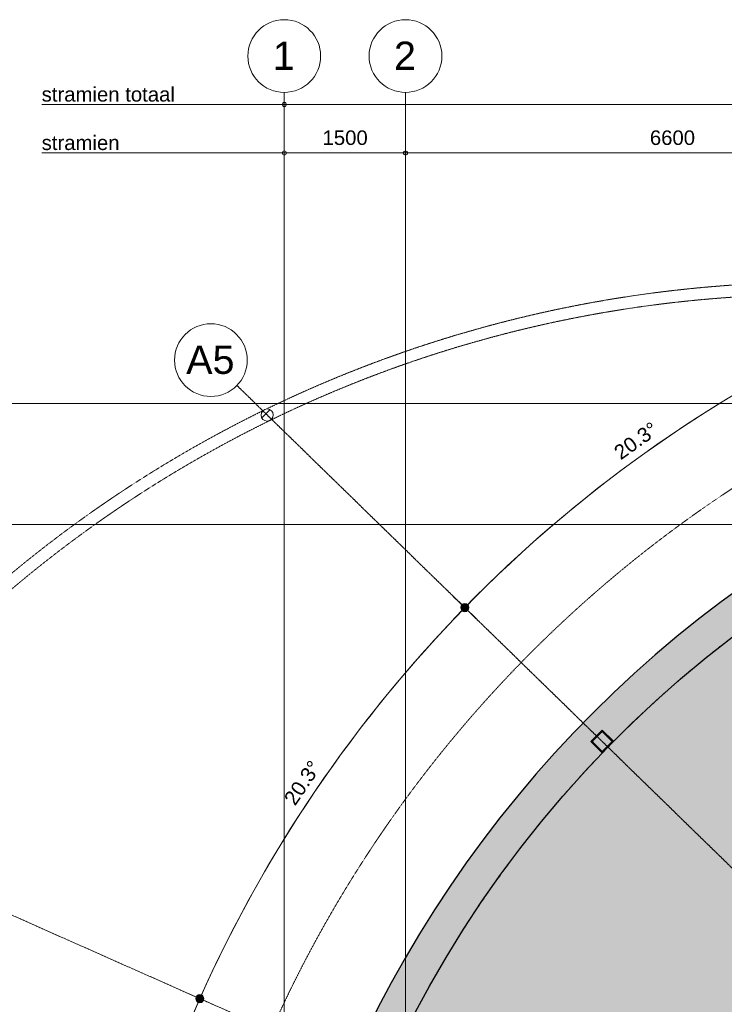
# Model space of a CAD drawing. Header units: millimetres. Extents: x -2730 to 112454, y 3237 to 48799.
# Tile 108 of 241: x 6726 to 15444, y 30760 to 42950. Entities that reach past the tile are written whole.
import ezdxf

# ---------------------------------------------------------------- set-up
doc = ezdxf.new("R2010")
doc.units = ezdxf.units.MM
for name, pattern in [('Hidden', [7.14375, 4.7625, -2.38125]), ('THO_hhidden', [2.5, 1.5, -1]), ('THO_stramienlijn', [20, 17, -1.5, 0, -1.5])]:
    doc.linetypes.add(name, pattern=pattern)
for name, color, linetype, lineweight in [('A-ANNO-DIMS', 7, 'Continuous', 13), ('A-ANNO-DIMS-100', 7, 'Continuous', 13), ('A-AREA-PATT', 7, 'Continuous', 13), ('A-FLOR', 7, 'Continuous', 18), ('A-WALL-PATT', 7, 'Continuous', 25), ('G-ANNO-TEXT', 7, 'Continuous', 13), ('I-WALL', 7, 'Continuous', 18), ('S-COLS', 7, 'Continuous', 13), ('S-GRID', 7, 'Continuous', 13), ('S-GRID-IDEN', 7, 'Continuous', 13)]:
    doc.layers.add(name, color=color, linetype=linetype, lineweight=lineweight)
doc.layers.add('A-DETL', color=7, linetype='Continuous', lineweight=13, true_color=0x00a600)
doc.styles.add('Arial_1', font='arial.ttf', dxfattribs={"height": 350})
doc.styles.add('Arial_2', font='arial.ttf', dxfattribs={"height": 180})
doc.dimstyles.new('THO_18_-_transparant', dxfattribs={"dimscale": 304.8, "dimtxt": 0.602515, "dimasz": 0.164042, "dimexe": 0.328084, "dimexo": 0.0625, "dimgap": 0.147638, "dimtad": 1, "dimdec": 3, "dimlfac": 304.8, "dimrnd": 0.001, "dimdsep": 46, "dimtxsty": 'Arial_2', "dimblk1": 'DOTBLANK', "dimblk2": 'DOTBLANK', "dimsah": 1, "dimcen": 0.09, "dimdle": 0.164042, "dimazin": 0, "dimtfac": 1, "dimtdec": 4, "dimtix": 1, "dimtmove": 0, "dimatfit": 3, "dimfxl": 0.001076, "dimfxlon": 1, "dimtvp": 1, "dimtolj": 1, "dimtzin": 0, "dimarcsym": 2})
doc.dimstyles.new('THO_18_-_transparant_1', dxfattribs={"dimscale": 304.8, "dimtxt": 0.602515, "dimasz": 0.164042, "dimexe": 0.328084, "dimexo": 0.0625, "dimgap": 0.147638, "dimtad": 1, "dimdec": 3, "dimlfac": 304.8, "dimrnd": 0.001, "dimdsep": 46, "dimtxsty": 'Arial_2', "dimblk1": 'DOTBLANK', "dimblk2": 'DOTBLANK', "dimsah": 1, "dimcen": 0.09, "dimdle": 0.164042, "dimazin": 0, "dimtfac": 1, "dimtdec": 4, "dimtix": 1, "dimtmove": 2, "dimatfit": 3, "dimfxl": 0.001076, "dimfxlon": 1, "dimtvp": 1, "dimtolj": 1, "dimtzin": 0, "dimarcsym": 2})
doc.dimstyles.new('THO_18_-_transparant_blue', dxfattribs={"dimscale": 304.8, "dimtxt": 0.602515, "dimasz": 1.312336, "dimexe": 0.656168, "dimexo": 0.0625, "dimgap": 0.147638, "dimtad": 1, "dimdec": 3, "dimlfac": 304.8, "dimrnd": 0.001, "dimdsep": 46, "dimtxsty": 'Arial_2', "dimblk1": 'DOTSMALL', "dimblk2": 'DOTSMALL', "dimsah": 1, "dimcen": 0.09, "dimdle": 0.656168, "dimadec": 1, "dimazin": 0, "dimtfac": 1, "dimtdec": 4, "dimtix": 1, "dimtmove": 0, "dimatfit": 3, "dimfxl": 0.002153, "dimfxlon": 1, "dimtvp": 1, "dimtolj": 1, "dimtzin": 0, "dimarcsym": 2})

# ---------------------------------------------------------------- blocks, each defined once
blk = doc.blocks.new('NLRS_28_SCO_UN_koker_gen_bcb - K200_200_12_5-V153-00 begane grond _plotview_')
at = {"layer": 'S-COLS'}
h = blk.add_hatch(dxfattribs=at)
h.set_pattern_fill('FP_166', color=256, style=0, pattern_type=2)
h.set_pattern_definition([(179.281, (34079.434, 13772.563), (-0.376458, -29.997638), []), (179.281, (34064.4, 13757.902), (-0.376458, -29.997638), [])])
h.paths.add_polyline_path([(100, 100), (-100, 100), (-100, -100), (100, -100)])
h.paths.add_polyline_path([(87.5, 87.5), (87.5, -87.5), (-87.5, -87.5), (-87.5, 87.5)])
at = {"layer": 'S-COLS', "lineweight": 18}
for p, q in [((100, 100), (-100, 100)), ((-100, 100), (-100, -100)), ((-87.5, -87.5), (-87.5, 87.5)), ((-87.5, 87.5), (87.5, 87.5)), ((87.5, 87.5), (87.5, -87.5)), ((100, -100), (100, 100)), ((-100, -100), (100, -100)), ((87.5, -87.5), (-87.5, -87.5))]:
    blk.add_line(p, q, dxfattribs=at)
blk = doc.blocks.new('NLRS_28_SCO_UN_houten kolom rond_gen_bcb - rond 150-V245-00 begane grond _plotview_')
at = {"layer": 'S-COLS'}
h = blk.add_hatch(dxfattribs=at)
h.set_pattern_fill('FP_211', color=256, style=0, pattern_type=2)
h.set_pattern_definition([(359.28, (-34079.06, -19561.65), (2.5132, 199.9842), [])])
h.paths.add_polyline_path([(-53, -53), (-29, -69), (0, -75), (29, -69), (53, -53), (69, -29), (75, 0), (69, 29), (53, 53), (29, 69), (0, 75), (-29, 69), (-53, 53), (-69, 29), (-75, 0), (-69, -29)])
at = {"layer": 'S-COLS', "lineweight": 18}
for start, end in [(360, 180), (180, 360)]:
    blk.add_arc((0, 0), 75, start, end, dxfattribs=at)
blk = doc.blocks.new('Grid - Stramienbol 9_0mm-3500-00 begane grond _plotview_')
at = {"layer": 'S-GRID-IDEN'}
blk.add_circle((0, 0), 4.5, dxfattribs=at)
blk = doc.blocks.new('DIMBLOCK31-00 begane grond _plotview_')
at = {"layer": 'A-ANNO-DIMS-100'}
for p, q in [((10000, 41300), (10000, 41400)), ((11500, 41300), (11500, 41400)), ((9950, 41300), (11500, 41300)), ((10000, 41300), (10000, 41200)), ((11500, 41300), (11500, 41200))]:
    blk.add_line(p, q, dxfattribs=at)
for centre in [(10000, 41300), (11500, 41300)]:
    blk.add_circle(centre, 25, dxfattribs=at)
at = {"layer": 'A-ANNO-DIMS-100', "color": 0, "insert": (10473, 41579), "char_height": 180, "width": 664.52, "attachment_point": 1, "line_spacing_factor": 0.941778, "style": 'Arial_2'}
blk.add_mtext('1500', dxfattribs=at)
blk = doc.blocks.new('_DotBlank')
at = {"color": 0, "linetype": 'ByBlock', "lineweight": -2}
blk.add_line((-0.5, 0), (-1, 0), dxfattribs=at)
blk.add_circle((0, 0), 0.5, dxfattribs=at)
blk = doc.blocks.new('DIMBLOCK32-00 begane grond _plotview_')
at = {"layer": 'A-ANNO-DIMS-100'}
for p, q in [((11500, 41300), (11500, 41400)), ((18100, 41300), (18100, 41400)), ((11500, 41300), (18100, 41300)), ((11500, 41300), (11500, 41200)), ((18100, 41300), (18100, 41200))]:
    blk.add_line(p, q, dxfattribs=at)
for centre in [(11500, 41300), (18100, 41300)]:
    blk.add_circle(centre, 25, dxfattribs=at)
at = {"layer": 'A-ANNO-DIMS-100', "color": 0, "insert": (14523, 41579), "char_height": 180, "width": 664.52, "attachment_point": 1, "line_spacing_factor": 0.941778, "style": 'Arial_2'}
blk.add_mtext('6600', dxfattribs=at)
blk = doc.blocks.new('DIMBLOCK49-00 begane grond _plotview_')
at = {"layer": 'A-ANNO-DIMS-100'}
for p, q in [((10000, 41900), (10000, 42000)), ((71800, 41900), (71800, 42000)), ((9950, 41900), (71850, 41900)), ((10000, 41900), (10000, 41800)), ((71800, 41900), (71800, 41800))]:
    blk.add_line(p, q, dxfattribs=at)
for centre in [(10000, 41900), (71800, 41900)]:
    blk.add_circle(centre, 25, dxfattribs=at)
at = {"layer": 'A-ANNO-DIMS-100', "color": 0, "insert": (41152, 42179), "char_height": 180, "width": 830.65, "attachment_point": 1, "line_spacing_factor": 0.941778, "style": 'Arial_2'}
blk.add_mtext('61800', dxfattribs=at)
blk = doc.blocks.new('DIMBLOCK67-00 begane grond _plotview_')
at = {"layer": 'A-ANNO-DIMS-100', "true_color": 0x0000ff}
h = blk.add_hatch(color=5, dxfattribs=at)
edge = h.paths.add_edge_path()
edge.add_arc((16990, 39073), 50, 0, 360)
h = blk.add_hatch(color=5, dxfattribs=at)
edge = h.paths.add_edge_path()
edge.add_arc((12233, 35672), 50, 0, 360)
at = {"layer": 'A-ANNO-DIMS-100', "color": 5, "true_color": 0x0000ff}
for p, q in [((16990, 39073), (16904, 39253)), ((16990, 39073), (16990, 39073)), ((16990, 39073), (17076, 38892)), ((12233, 35672), (12090, 35812)), ((12233, 35672), (12376, 35532))]:
    blk.add_line(p, q, dxfattribs=at)
for centre in [(16990, 39073), (12233, 35672)]:
    blk.add_circle(centre, 50, dxfattribs=at)
for start, end in [(114.7086, 136.4114), (115.4, 135.72)]:
    blk.add_arc((24100, 24100), 16575, start, end, dxfattribs=at)
at = {"layer": 'A-ANNO-DIMS-100', "color": 0, "insert": (14059, 37640), "char_height": 180, "width": 705.2, "attachment_point": 1, "rotation": 35.56, "line_spacing_factor": 0.941778, "style": 'Arial_2'}
blk.add_mtext('20.3°', dxfattribs=at)
blk = doc.blocks.new('_DotSmall')
at = {"color": 0, "linetype": 'ByBlock', "const_width": 0.5}
blk.add_lwpolyline([(-0.0625, 0, 1), (0.0625, 0, 1)], format="xyb", close=True, dxfattribs=at)
blk = doc.blocks.new('DIMBLOCK68-00 begane grond _plotview_')
at = {"layer": 'A-ANNO-DIMS-100', "true_color": 0x0000ff}
h = blk.add_hatch(color=5, dxfattribs=at)
edge = h.paths.add_edge_path()
edge.add_arc((12234, 35671), 50, 0, 360)
h = blk.add_hatch(color=5, dxfattribs=at)
edge = h.paths.add_edge_path()
edge.add_arc((8955, 30830), 50, 0, 360)
at = {"layer": 'A-ANNO-DIMS-100', "color": 5, "true_color": 0x0000ff}
for p, q in [((12234, 35671), (12091, 35810)), ((12234, 35671), (12234, 35671)), ((12234, 35671), (12378, 35531)), ((8955, 30830), (8772, 30911)), ((8955, 30830), (9138, 30749))]:
    blk.add_line(p, q, dxfattribs=at)
for centre in [(12234, 35671), (8955, 30830)]:
    blk.add_circle(centre, 50, dxfattribs=at)
for start, end in [(135.0286, 156.7314), (135.72, 156.04)]:
    blk.add_arc((24100, 24100), 16573, start, end, dxfattribs=at)
at = {"layer": 'A-ANNO-DIMS-100', "color": 0, "insert": (9984, 33309), "char_height": 180, "width": 705.2, "attachment_point": 1, "rotation": 55.88, "line_spacing_factor": 0.941778, "style": 'Arial_2'}
blk.add_mtext('20.3°', dxfattribs=at)
blk = doc.blocks.new('DIMBLOCK69-00 begane grond _plotview_')
at = {"layer": 'A-ANNO-DIMS-100', "true_color": 0x0000ff}
h = blk.add_hatch(color=5, dxfattribs=at)
edge = h.paths.add_edge_path()
edge.add_arc((8955, 30830), 50, 0, 360)
h = blk.add_hatch(color=5, dxfattribs=at)
edge = h.paths.add_edge_path()
edge.add_arc((7527, 24100), 50, 0, 360)
at = {"layer": 'A-ANNO-DIMS-100', "color": 5, "true_color": 0x0000ff}
for p, q in [((8955, 30830), (8772, 30911)), ((8955, 30830), (8955, 30830)), ((8955, 30830), (9138, 30749)), ((7527, 24100), (7327, 24100)), ((7527, 24100), (7727, 24100))]:
    blk.add_line(p, q, dxfattribs=at)
for centre in [(8955, 30830), (7527, 24100)]:
    blk.add_circle(centre, 50, dxfattribs=at)
for start, end in [(155.3486, 180.6914), (156.04, 180)]:
    blk.add_arc((24100, 24100), 16573, start, end, dxfattribs=at)
at = {"layer": 'A-ANNO-DIMS-100', "color": 0, "insert": (7554, 27310), "char_height": 180, "width": 705.2, "attachment_point": 1, "rotation": 78.02, "line_spacing_factor": 0.941778, "style": 'Arial_2'}
blk.add_mtext('24.0°', dxfattribs=at)

msp = doc.modelspace()

# ---------------------------------------------------------------- hatches: boundary and pattern name
at = {"layer": 'A-AREA-PATT', "true_color": 0xf1dadb}
h = msp.add_hatch(color=254, dxfattribs=at)
h.paths.add_polyline_path([(18084.3305844, 26841.5495458), (18102.7276869, 26861.0107173), (18055.0455474, 26882.2015225), (18044.788482, 26859.1217565), (18067.8679731, 26848.8654055)])
h.paths.add_polyline_path([(18033.3656171, 26864.1979911), (18048.6992707, 26898.700758), (18111.8332095, 26870.6428938), (21148.3783248, 30082.8185857), (21118.5104292, 30145.7233413), (21152.1441872, 30161.6930333), (20538.6154782, 31453.7814933), (19996.6143025, 31196.4204133), (18452.4478222, 34448.4274676), (18994.448998, 34705.7885476), (18638.4694944, 35455.4796409), (18604.5993063, 35439.395936), (18518.8081136, 35620.0610163), (18552.6824677, 35636.1466995), (17995.2600662, 36810.0754336), (17605.1126814, 36614.8295585), (17233.6298039, 36414.7893967), (16873.6878216, 36207.0360115), (16524.2764362, 35991.5454313), (16212.0136174, 35787.3703893), (15874.327743, 35552.2257317), (15543.6473625, 35307.3272921), (15220.254115, 35052.8836495), (14904.4234334, 34789.1115125), (14596.4243092, 34516.2355347), (14289.7882616, 34227.7844944), (14004.963126, 33944.1092421), (13722.0048122, 33645.3462049), (13447.885117, 33338.4534672), (13182.837507, 33023.6924083), (12927.0877222, 32701.3311089), (12680.8535836, 32371.6441229), (12444.3448079, 32034.9122432), (12217.7628287, 31691.4222631), (12001.3006248, 31341.4667316), (11795.1425563, 30985.3437043), (11584.3497779, 30593.3335478), (11407.3523673, 30240.6649646), (11240.2184247, 29883.0211369), (12427.9954047, 29355.1820458), (12443.194728, 29389.3845267), (12625.9605662, 29308.1647729), (12610.7612428, 29273.9622921), (14942.1970687, 28237.8898746), (15003.111884, 28374.9642532), (14157.8198826, 28750.6056145), (14178.124821, 28796.297074), (16005.7832025, 27984.0995361), (15985.4782641, 27938.4080766), (15140.1862626, 28314.0494378), (15079.2714473, 28176.9750592), (15230.6514926, 28109.702914), (15245.8798711, 28143.970774), (15428.6457071, 28062.7510153), (15413.4173308, 28028.4831602), (18027.10042, 26866.9821973)])
h.paths.add_polyline_path([(15401.9944659, 28033.5593948), (15412.1466074, 28056.4043855), (15252.2265009, 28127.4716743), (15242.0743575, 28104.6266794), (15379.1494743, 28043.711536)])
h.paths.add_polyline_path([(12599.3383779, 29279.0385267), (12609.4614667, 29301.8181426), (12449.5413583, 29372.8854272), (12439.4182696, 29350.1058112), (12576.5587619, 29289.1616154)])
h.paths.add_polyline_path([(21157.5893491, 30092.562366), (21175.8150783, 30111.8422522), (21157.3717781, 30150.3376707), (21135.1636958, 30139.7930199), (21154.0578756, 30100)])
h.paths.add_polyline_path([(18610.5289242, 35456.049453), (18633.1078052, 35466.771332), (18558.0441569, 35624.8550083), (18535.4616307, 35614.1313984), (18604.5993063, 35468.5364564)])
at = {"layer": 'A-WALL-PATT', "lineweight": 18, "true_color": 0x808080}
h = msp.add_hatch(color=8, dxfattribs=at)
h.paths.add_polyline_path([(14004.963126, 33944.1092421), (13934.9775828, 33872.7886918), (13792.2309744, 34012.4298956), (13931.8721781, 34155.176504), (14074.6187865, 34015.5353003), (14057.1588253, 33997.6315701)])
h.paths.add_polyline_path([(18051.6584493, 36837.0090642), (17961.5270256, 36794.2136397), (17875.7434639, 36974.8823435), (18056.4121677, 37060.6659052), (18142.1957294, 36879.9972014), (18107.8517245, 36863.6902761)])
h.paths.add_polyline_path([(9999.7117911, 24100.0375866), (10006.1331869, 24522.6374512), (10025.2171857, 24944.8797541), (10056.9512056, 25366.4072362), (10101.3139543, 25786.8632432), (10129.7822685, 26000.0751732), (9942.2822685, 26000.0751732), (9942.2822685, 26200.0751732), (10142.2822685, 26200.0751732), (10142.2822685, 26093.1020481), (10158.2755057, 26205.8920273), (10227.7974015, 26623.1390482), (10302.7167127, 27006.6736203), (10391.9526358, 27402.6591702), (10495.5271069, 27806.2650003), (10610.9824554, 28206.6340795), (10738.2178511, 28603.4167546), (10877.1221758, 28996.2665041), (11027.5741205, 29384.8402417), (11214.6949495, 29825.9653924), (11265.2667414, 29936.6517319), (11414.4322357, 30255.8133913), (11599.4642071, 30623.3564899), (11801.2900378, 30995.9630302), (12015.868506, 31365.0186982), (12217.7628287, 31691.4222631), (12444.8543253, 32035.6376739), (12702.1440358, 32400.1502636), (12927.0877222, 32701.3311089), (13182.837507, 33023.6924083), (13447.885117, 33338.4534672), (13722.0048122, 33645.3462049), (14004.963126, 33944.1092421), (14296.519064, 34234.4881235), (14596.4243092, 34516.2355347), (14904.4234334, 34789.1115125), (15220.254115, 35052.8836495), (15543.6473625, 35307.3272921), (15874.327743, 35552.2257317), (16212.0136174, 35787.3703893), (16556.41738, 36012.560993), (16907.2457036, 36227.6057491), (17264.1997891, 36432.3215048), (17626.9756202, 36626.5339044), (18051.6584493, 36837.0090642), (18157.4031298, 36885.9275228), (18484.1393723, 37033.5098729), (18864.9090054, 37192.255504), (19250.1597353, 37339.7938515), (19639.5617773, 37475.9986186), (20032.7817929, 37600.7532105), (20429.4831755, 37713.9508339), (20829.3263382, 37815.4945886), (21231.9690047, 37905.2975507), (21637.0665024, 37983.2828463), (22044.2720569, 38049.3837179), (22453.2370897, 38103.5435816), (22863.6115159, 38145.7160749), (23275.0440442, 38175.8650973), (23687.1824775, 38193.9648402), (24099.6740145, 38199.9998099), (23999.6740145, 38199.9997491), (23999.6740145, 38399.9997491), (24099.6740145, 38399.9997491), (24099.6740145, 38629.9998099), (23677.0741498, 38623.8529106), (23254.8318469, 38605.4174135), (22833.3043648, 38574.7089169), (22412.8483578, 38531.7534033), (21993.8195738, 38476.5872173), (21576.5725528, 38409.2570351), (21161.4603276, 38329.8198246), (20748.8341245, 38238.3427977), (20339.0430664, 38134.9033531), (19932.4338776, 38019.5890109), (19529.35059, 37892.4973385), (19130.1342523, 37753.7358681), (18735.1226414, 37603.4220059), (18344.6499765, 37441.6829324), (17959.0466365, 37268.6554949), (17578.6388803, 37084.486092), (17203.7485709, 36889.3305493), (16834.6929028, 36683.353988), (16471.7841341, 36466.7306847), (16115.3293217, 36239.6439244), (15765.6300621, 36002.2858452), (15422.9822357, 35754.8572758), (15087.6757568, 35497.5675652), (14736.8257962, 35210.6123327), (14440.2152009, 34954.2836516), (14128.6089402, 34668.7491209), (13809.6909356, 34358.059252), (13530.9624802, 34071.1026609), (13245.4279495, 33759.4964002), (12959.1740014, 33427.5603251), (12702.1440358, 33112.0358443), (12444.3448079, 32776.0237677), (12197.4257558, 32434.0815389), (11960.0676766, 32084.3822793), (11732.9809163, 31727.927467), (11516.357613, 31365.0186982), (11310.3810517, 30995.9630302), (11115.225509, 30621.0727207), (10931.0561061, 30240.6649646), (10745.9766147, 29825.9653924), (10596.2895951, 29464.5889596), (10445.9757329, 29069.5773487), (10297.9454808, 28640.9641908), (10180.1225902, 28267.2777234), (10064.808248, 27860.6685346), (9961.3688033, 27450.8774766), (9863.8489752, 27006.6736203), (9790.454566, 26623.1390482), (9723.1243837, 26205.8920273), (9667.9581977, 25786.8632432), (9625.0026841, 25366.4072362), (9594.2941876, 24944.8797541), (9575.8586905, 24522.6374512), (9569.7117911, 24100.0375866), (9594.2941876, 24100.0375866)])
h.paths.add_polyline_path([(10098.1153822, 26012.5751732), (10129.7822685, 26012.5751732), (10129.7822685, 26187.5751732), (9954.7822685, 26187.5751732), (9954.7822685, 26012.5751732)])
h.paths.add_polyline_path([(11174.1841178, 29734.8106213), (10991.4200202, 29816.0342917), (11072.6436907, 29998.7983893), (11255.4077882, 29917.5747188), (11181.5166764, 29751.3098568)])
h.paths.add_polyline_path([(11167.8378411, 29751.3098568), (11238.9085527, 29911.2284421), (11078.9899674, 29982.2991538), (11007.9192557, 29822.3805684), (11128.4892589, 29768.7970783)])
h.paths.add_polyline_path([(13934.9775828, 33890.2486531), (14056.931373, 34015.7571149), (13931.6503635, 34137.4890905), (13809.9183879, 34012.208081), (13879.7480526, 33944.1092421)])
h.paths.add_polyline_path([(17967.457347, 36810.8669063), (18125.5424628, 36885.9275228), (18050.4818463, 37044.0126386), (17892.5642546, 36968.5991996), (17961.5270256, 36823.3567523)])
h.paths.add_polyline_path([(24087.2110347, 38212.4997491), (24099.6740145, 38212.4997491), (24099.6740145, 38387.4997491), (24012.1740145, 38387.4997491), (24012.1740145, 38212.4997491)])

# ---------------------------------------------------------------- linework, layer by layer
at = {"layer": 'A-DETL', "color": 7}
for p, q in [((9999.635701, 41900), (6999.635701, 41900)), ((9999.635701, 41300), (6999.635701, 41300))]:
    msp.add_line(p, q, dxfattribs=at)
at = {"layer": 'A-DETL', "color": 7, "linetype": 'THO_hhidden'}
for centre, radius, start, end in [((24099.633136, 24099.9997671), 15599.9981706, 90, 270), ((16599.633136, 24099.9997671), 15599.9981706, 90, 115.9271371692), ((16599.633136, 24099.9997671), 15449.9981706, 90, 270), ((16599.633136, 24099.9997671), 15599.9981706, 116.11899571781, 144.5308071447)]:
    msp.add_arc(centre, radius, start, end, dxfattribs=at)
at = {"layer": 'A-FLOR'}
for start, end in [(128.15230406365, 129.28850314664), (129.86275752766, 130.98601813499), (131.57019096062, 132.68377926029), (133.27536812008, 134.3818113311), (134.97881634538, 136.08014291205), (136.68091142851, 137.77880705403), (138.38192837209, 139.47784220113), (140.08207302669, 141.17729332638), (141.78150251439, 142.87721336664), (143.48033881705, 144.57766505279), (145.17867805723, 146.27872326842), (146.87659698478, 147.98047812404), (148.57415760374, 149.6830390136), (150.27141053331, 151.38654004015)]:
    msp.add_arc((24100.1538312, 24100.0375866), 14099.9622233, start, end, dxfattribs=at)
at = {"layer": 'I-WALL', "lineweight": 25, "flags": 128}
msp.add_lwpolyline([(11599.4633352, 30623.3548157), (11795.1415396, 30985.3418844), (12001.2994604, 31341.4647835), (12217.7615152, 31691.420205), (12444.3433458, 32034.9100936), (12680.8519747, 32371.6419003), (12927.0859703, 32701.3288323), (13182.8356176, 33023.6900963), (13447.8830973, 33338.4511385), (13722.0026714, 33645.3438779), (14004.9608751, 33944.1069348), (14296.5167156, 34234.4858534), (14596.4218778, 34516.2333185), (14904.4209354, 34789.1093663), (15220.2515687, 35052.8815884), (15543.6447876, 35307.3253302), (15874.3251612, 35552.2238818), (16212.011052, 35787.368663), (16556.4148559, 36012.5594005), (16907.2432473, 36227.6042988), (17264.1974285, 36432.3202034), (17626.9733723, 36626.5327506), (17995.264235, 36810.0775112)], dxfattribs=at)
at = {"layer": 'I-WALL', "lineweight": 25}
msp.add_arc((24099.6740145, 24100.0375866), 14529.9622233, 90, 180, dxfattribs=at)
at = {"layer": 'S-GRID', "color": 5, "linetype": 'THO_stramienlijn', "true_color": 0x0000ff}
for p, q in [((9999.635701, 4950), (9999.635701, 42050)), ((11499.635701, 4950), (11499.635701, 42050)), ((24099.6250521, 24100.0069168), (9414.0064786, 38421.0961878)), ((-1495.3111013, 38199.9998099), (83030.4054534, 38199.9998099)), ((-1495.3111013, 36700), (83030.4054534, 36700)), ((24099.6525928, 24099.9946214), (3099.0592299, 33432.5042715))]:
    msp.add_line(p, q, dxfattribs=at)

# ---------------------------------------------------------------- block references
at = {"layer": 'S-COLS', "lineweight": 18, "rotation": 45.72000211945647}
msp.add_blockref('NLRS_28_SCO_UN_houten kolom rond_gen_bcb - rond 150-V245-00 begane grond _plotview_', (9787.9169456, 38055.708923), dxfattribs=at)
at = {"layer": 'S-COLS', "linetype": 'Hidden', "rotation": 225.7189508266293}
msp.add_blockref('NLRS_28_SCO_UN_koker_gen_bcb - K200_200_12_5-V153-00 begane grond _plotview_', (13933.4248804, 34013.9825979), dxfattribs=at)
at = {"layer": 'S-GRID-IDEN', "xscale": 99.99999999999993, "yscale": 99.99999999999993, "zscale": 99.99999999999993}
for p in [(9999.635701, 42500), (11499.635701, 42500)]:
    msp.add_blockref('Grid - Stramienbol 9_0mm-3500-00 begane grond _plotview_', p, dxfattribs=at)
at = {"layer": 'S-GRID-IDEN', "xscale": 99.99999999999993, "yscale": 99.99999999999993, "zscale": 99.99999999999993, "rotation": 45.72000211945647}
msp.add_blockref('Grid - Stramienbol 9_0mm-3500-00 begane grond _plotview_', (9091.8350497, 38735.2706145), dxfattribs=at)

# ---------------------------------------------------------------- texts
at = {"layer": 'G-ANNO-TEXT', "lineweight": 18, "char_height": 180, "attachment_point": 1, "style": 'Arial_2'}
for s, insert, width in [('stramien totaal', (6997.5236562, 42116.1560002), 1899.999375), ('stramien ', (6997.5236562, 41516.1560002), 1194.514375)]:
    msp.add_mtext(s, dxfattribs=dict(at, insert=insert, width=width))
at = {"layer": 'S-GRID-IDEN', "char_height": 350, "attachment_point": 1, "style": 'Arial_1'}
for s, insert, width in [('1', (9857.0136315, 42678.7433988), 336.70875), ('2', (11357.0136315, 42678.7433988), 336.70875), ('A5', (8786.096596, 38914.705207), 737.5525)]:
    msp.add_mtext(s, dxfattribs=dict(at, insert=insert, width=width))

# ---------------------------------------------------------------- dimensions: what is measured, and where the dimension line sits
at = {"layer": 'A-ANNO-DIMS'}
dim = msp.add_linear_dim(base=(71799.6357010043, 41899.9998098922), p1=(9999.6357010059, 41999.9998098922), p2=(71799.6357010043, 41999.9998098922), dimstyle='THO_18_-_transparant_1', override={"dimpost": '<>', "dimfxl": 61800}, dxfattribs=at)
dim.commit()
dim.dimension.update_dxf_attribs({"geometry": 'DIMBLOCK49-00 begane grond _plotview_', "text_midpoint": (41567.1008644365, 42058.6811506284), "dimtype": 160})
for base, p1, p2, override, picture, middle in [((11499.635701, 41300), (9999.635701, 41400), (11499.635701, 41400), {"dimpost": '<>', "dimfxl": 1500}, 'DIMBLOCK31-00 begane grond _plotview_', (10749.635701, 41436.9031383)), ((18099.6357010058, 41299.9999999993), (11499.6357010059, 41399.9999999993), (18099.6357010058, 41399.9999999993), {"dimpost": '<>', "dimfxl": 6600}, 'DIMBLOCK32-00 begane grond _plotview_', (14799.6357010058, 41436.9031383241))]:
    dim = msp.add_linear_dim(base=base, p1=p1, p2=p2, dimstyle='THO_18_-_transparant', override=override, dxfattribs=at)
    dim.commit()
    dim.dimension.update_dxf_attribs({"geometry": picture, "text_midpoint": middle})
at = {"layer": 'A-ANNO-DIMS', "color": 5, "true_color": 0x0000ff}
for base, center, p1, p2, override, picture, middle in [((15273.7495973, 38129.7465939), (24099.6359802, 24099.99626), (16904.2581233, 39253.4347087), (12089.8109815, 35811.7110287), {"dimpost": '<>°', "dimfxl": 5918.138489}, 'DIMBLOCK67-00 begane grond _plotview_', (14380.715681, 37695.2852506)), ((10952.6389487, 34190.4756539), (24099.6251585, 24100.006813), (12091.2981513, 35810.2607738), (8772.0665926, 30911.4614113), {"dimpost": '<>°', "dimfxl": 5917.392444}, 'DIMBLOCK68-00 begane grond _plotview_', (10266.1260369, 33473.0354788)), ((8166.551295, 28660.7178642), (24099.6404896, 24100), (8772.0082874, 30911.4873217), (7326.6661422, 24100), {"dimpost": '<>°', "dimfxl": 6963.143934}, 'DIMBLOCK69-00 begane grond _plotview_', (7753.7025463, 27568.4749302))]:
    dim = msp.add_angular_dim_3p(base=base, center=center, p1=p1, p2=p2, dimstyle='THO_18_-_transparant_blue', override=override, dxfattribs=at)
    dim.commit()
    dim.dimension.update_dxf_attribs({"geometry": picture, "text_midpoint": middle})

doc.saveas('drawing.dxf')
